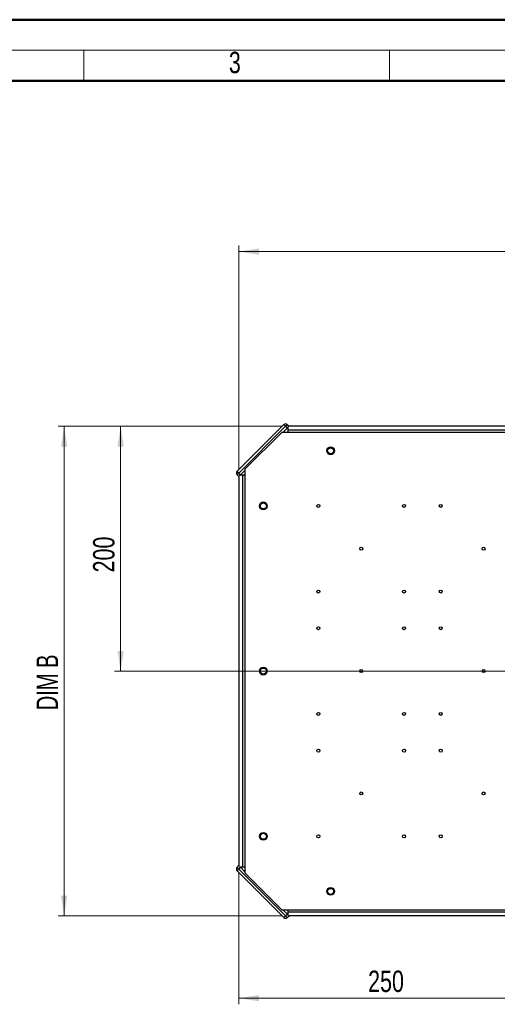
# Model space of a CAD drawing. Header units: millimetres. Extents: x 0 to 420, y 0 to 297.
# Tile 84 of 138: x 100 to 178, y 136 to 297. Entities that reach past the tile are written whole.
import ezdxf

# ---------------------------------------------------------------- set-up
doc = ezdxf.new("R2010")
doc.units = ezdxf.units.MM
doc.styles.add('SLDTEXTSTYLE0', font='TXT', dxfattribs={"width": 0.75})
doc.styles.add('SLDTEXTSTYLE3', font='TXT', dxfattribs={"width": 0.7})
doc.dimstyles.new('SLDDIMSTYLE0', dxfattribs={"dimtxt": 3.5, "dimasz": 3.302, "dimexe": 0, "dimexo": 0.0625, "dimgap": 0.875, "dimtad": 1, "dimlfac": 5, "dimrnd": 1e-09, "dimzin": 12, "dimdsep": 46, "dimtxsty": 'SLDTEXTSTYLE0', "dimsah": 1, "dimcen": 0.09, "dimadec": 0, "dimazin": 3, "dimtfac": 1, "dimtofl": 0, "dimtmove": 0, "dimatfit": 3, "dimfxl": 1, "dimfrac": 2, "dimtolj": 1, "dimtzin": 12, "dimarcsym": 0})

# ---------------------------------------------------------------- blocks, each defined once
blk = doc.blocks.new('_D')
at = {"color": 7, "linetype": 'Continuous', "lineweight": 18}
for p, q in [((142.44, 230.76), (105.87, 230.76)), ((106.87, 230.76), (106.87, 150.76)), ((142.44, 150.76), (105.87, 150.76))]:
    blk.add_line(p, q, dxfattribs=at)
for points in [[(106.87, 230.76), (106.36, 227.45), (107.38, 227.45)], [(106.87, 150.76), (107.38, 154.06), (106.36, 154.06)]]:
    blk.add_solid(points, dxfattribs=at)
at = {"color": 7, "linetype": 'Continuous', "lineweight": 18, "insert": (102.36, 184.36), "char_height": 3.5, "attachment_point": 1, "rotation": 90, "style": 'SLDTEXTSTYLE3'}
blk.add_mtext('DIM B', dxfattribs=at)
blk = doc.blocks.new('_D_1')
at = {"color": 7, "linetype": 'Continuous', "lineweight": 18}
for p, q in [((135.44, 223.76), (135.44, 260.32)), ((235.44, 259.32), (135.44, 259.32)), ((235.44, 223.76), (235.44, 260.32))]:
    blk.add_line(p, q, dxfattribs=at)
for points in [[(135.44, 259.32), (138.74, 258.81), (138.74, 259.83)], [(235.44, 259.32), (232.13, 259.83), (232.13, 258.81)]]:
    blk.add_solid(points, dxfattribs=at)
at = {"color": 7, "linetype": 'Continuous', "lineweight": 18, "insert": (178.66, 263.83), "char_height": 3.5, "attachment_point": 1, "style": 'SLDTEXTSTYLE3'}
blk.add_mtext('DIM A', dxfattribs=at)
blk = doc.blocks.new('_D_3')
at = {"color": 7, "linetype": 'Continuous', "lineweight": 18}
for p, q in [((135.44, 157.76), (135.44, 136.29)), ((185.44, 159.16), (185.44, 136.29)), ((185.44, 137.29), (135.44, 137.29))]:
    blk.add_line(p, q, dxfattribs=at)
for points in [[(135.44, 137.29), (138.74, 136.79), (138.74, 137.8)], [(185.44, 137.29), (182.13, 137.8), (182.13, 136.79)]]:
    blk.add_solid(points, dxfattribs=at)
at = {"color": 7, "linetype": 'Continuous', "lineweight": 18, "insert": (156.56, 141.81), "char_height": 3.5, "attachment_point": 1, "style": 'SLDTEXTSTYLE0'}
blk.add_mtext('250', dxfattribs=at)
blk = doc.blocks.new('_D_6')
at = {"color": 7, "linetype": 'Continuous', "lineweight": 18}
for p, q in [((142.44, 230.76), (115.11, 230.76)), ((116.11, 230.76), (116.11, 190.76)), ((184.44, 190.76), (115.11, 190.76))]:
    blk.add_line(p, q, dxfattribs=at)
for points in [[(116.11, 230.76), (115.6, 227.45), (116.62, 227.45)], [(116.11, 190.76), (116.62, 194.06), (115.6, 194.06)]]:
    blk.add_solid(points, dxfattribs=at)
at = {"color": 7, "linetype": 'Continuous', "lineweight": 18, "insert": (111.6, 206.88), "char_height": 3.5, "attachment_point": 1, "rotation": 90, "style": 'SLDTEXTSTYLE0'}
blk.add_mtext('200', dxfattribs=at)

msp = doc.modelspace()

# ---------------------------------------------------------------- linework, layer by layer
at = {"color": 7, "linetype": 'Continuous', "lineweight": 50}
for p, q in [((0.0788, 297.2148), (420.0788, 297.2148)), ((20.0788, 287.2148), (410.0788, 287.2148))]:
    msp.add_line(p, q, dxfattribs=at)
at = {"color": 7, "linetype": 'Continuous', "lineweight": 18}
for p, q in [((15.0788, 292.2148), (415.0788, 292.2148)), ((110.0788, 292.2148), (110.0788, 287.2148)), ((160.0788, 292.2148), (160.0788, 287.2148))]:
    msp.add_line(p, q, dxfattribs=at)
at = {"color": 7, "linetype": 'Continuous', "lineweight": 25}
for p, q in [((142.7885, 231.0391), (135.1517, 223.4024)), ((143.0713, 230.7563), (135.4346, 223.1195)), ((142.636, 229.7553), (143.436, 230.5553)), ((142.7885, 231.0391), (143.0713, 230.7563)), ((143.3542, 231.0391), (143.0713, 230.7563)), ((143.0713, 230.7563), (143.3542, 230.4734)), ((143.3542, 231.0391), (143.637, 230.7563)), ((143.436, 230.709), (143.436, 230.5553)), ((143.436, 230.5553), (143.436, 229.7553)), ((227.436, 230.1553), (143.436, 230.1553)), ((143.436, 230.1553), (143.436, 229.7553)), ((227.2511, 230.7553), (143.62, 230.7553)), ((143.636, 230.7553), (143.637, 230.7563)), ((142.436, 229.7553), (136.436, 223.7553)), ((228.436, 229.7553), (142.436, 229.7553)), ((136.436, 223.7553), (136.436, 157.7553)), ((135.4346, 223.1195), (135.1517, 223.4024)), ((135.4346, 223.1195), (135.1517, 222.8367)), ((135.1517, 222.8367), (135.4346, 222.5538)), ((135.7174, 222.8367), (135.4346, 223.1195)), ((135.4346, 222.5538), (135.436, 222.5553)), ((135.436, 222.5703), (135.436, 158.9403)), ((135.4826, 222.7553), (135.636, 222.7553)), ((135.636, 222.7553), (136.436, 223.5553)), ((136.436, 222.7553), (135.636, 222.7553)), ((136.036, 222.7553), (136.036, 158.7553)), ((136.036, 222.7553), (136.436, 222.7553)), ((135.1517, 158.674), (135.4346, 158.9568)), ((135.1517, 158.674), (135.4346, 158.3911)), ((135.1517, 158.1083), (135.4346, 158.3911)), ((135.1517, 158.1083), (142.7885, 150.4715)), ((135.436, 158.9553), (135.4346, 158.9568)), ((135.4346, 158.3911), (135.7174, 158.674)), ((135.4346, 158.3911), (143.0713, 150.7544)), ((135.4826, 158.7553), (135.636, 158.7553)), ((136.436, 157.9553), (135.636, 158.7553)), ((135.636, 158.7553), (136.436, 158.7553)), ((136.036, 158.7553), (136.436, 158.7553)), ((136.436, 157.7553), (142.436, 151.7553)), ((142.436, 151.7553), (228.436, 151.7553)), ((143.436, 150.9553), (142.636, 151.7553)), ((143.436, 151.7553), (143.436, 150.9553)), ((143.436, 151.7553), (143.436, 151.3553)), ((227.436, 151.3553), (143.436, 151.3553)), ((143.0713, 150.7544), (142.7885, 150.4715)), ((143.3542, 151.0372), (143.0713, 150.7544)), ((143.0713, 150.7544), (143.3542, 150.4715)), ((143.3542, 150.4715), (143.637, 150.7544)), ((143.436, 150.9553), (143.436, 150.8016)), ((227.2511, 150.7553), (143.62, 150.7553)), ((143.637, 150.7544), (143.636, 150.7553))]:
    msp.add_line(p, q, dxfattribs=at)
for centre, radius in [((150.436, 226.7553), 0.64), ((150.436, 226.7553), 0.4917), ((139.436, 217.7553), 0.64), ((139.436, 217.7553), 0.4917), ((148.436, 217.7553), 0.25), ((162.436, 217.7553), 0.25), ((168.436, 217.7553), 0.25), ((155.436, 210.7553), 0.25), ((175.436, 210.7553), 0.25), ((148.436, 203.7553), 0.25), ((162.436, 203.7553), 0.25), ((168.436, 203.7553), 0.25), ((148.436, 197.7553), 0.25), ((162.436, 197.7553), 0.25), ((168.436, 197.7553), 0.25), ((139.436, 190.7553), 0.64), ((139.436, 190.7553), 0.4917), ((155.436, 190.7553), 0.25), ((175.436, 190.7553), 0.25), ((148.436, 183.7553), 0.25), ((162.436, 183.7553), 0.25), ((168.436, 183.7553), 0.25), ((148.436, 177.7553), 0.25), ((162.436, 177.7553), 0.25), ((168.436, 177.7553), 0.25), ((155.436, 170.7553), 0.25), ((175.436, 170.7553), 0.25), ((139.436, 163.7553), 0.64), ((139.436, 163.7553), 0.4917), ((148.436, 163.7553), 0.25), ((162.436, 163.7553), 0.25), ((168.436, 163.7553), 0.25), ((150.436, 154.7553), 0.64), ((150.436, 154.7553), 0.4917)]:
    msp.add_circle(centre, radius, dxfattribs=at)
for centre, start, end in [((143.0713, 230.7563), 45, 135), ((135.4346, 223.1195), 135, 225), ((135.4346, 158.3911), 135, 225), ((143.0713, 150.7544), 225, 315)]:
    msp.add_arc(centre, 0.4, start, end, dxfattribs=at)

# ---------------------------------------------------------------- texts
at = {"color": 7, "linetype": 'Continuous', "lineweight": 0, "insert": (133.7968, 291.9735), "char_height": 3.5, "attachment_point": 1, "style": 'SLDTEXTSTYLE0'}
msp.add_mtext('3', dxfattribs=at)

# ---------------------------------------------------------------- dimensions: what is measured, and where the dimension line sits
at = {"color": 7, "linetype": 'Continuous', "lineweight": 18}
for base, p1, p2, picture, middle in [((135.436, 259.3225), (235.436, 222.7553), (135.436, 222.7553), '_D_1', (185.436, 259.3225)), ((135.436, 137.2938), (185.436, 160.1553), (135.436, 158.7553), '_D_3', (160.436, 137.2938))]:
    dim = msp.add_linear_dim(base=base, p1=p1, p2=p2, dimstyle='SLDDIMSTYLE0', dxfattribs=at)
    dim.commit()
    dim.dimension.update_dxf_attribs({"geometry": picture, "text_midpoint": middle, "dimtype": 160})
for base, p2, picture, middle in [((106.8689, 150.7553), (143.436, 150.7553), '_D', (106.8689, 190.7553)), ((116.1116, 190.7553), (185.436, 190.7553), '_D_6', (116.1116, 210.7553))]:
    dim = msp.add_linear_dim(base=base, p1=(143.436, 230.7553), p2=p2, angle=90, dimstyle='SLDDIMSTYLE0', dxfattribs=at)
    dim.commit()
    dim.dimension.update_dxf_attribs({"geometry": picture, "text_midpoint": middle, "dimtype": 160})

doc.saveas('drawing.dxf')
